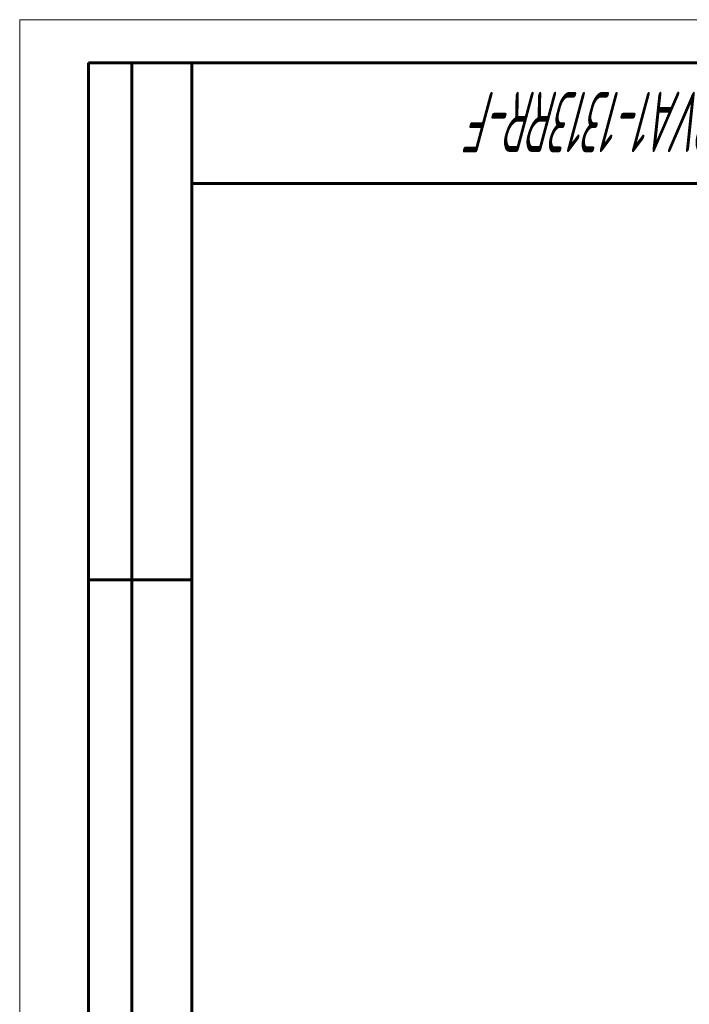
# Model space of a CAD drawing. Header units: millimetres. Extents: x 0 to 420, y 0 to 297.
# Tile 5 of 15: x 0 to 78, y 183 to 297. Entities that reach past the tile are written whole.
import ezdxf

# ---------------------------------------------------------------- set-up
doc = ezdxf.new("R2010")
doc.units = ezdxf.units.MM
doc.linetypes.add('K5LT_BASIC', pattern=[0])
doc.linetypes.add('K5LT_THIN', pattern=[0])
doc.styles.add('KTEXTSTYLE', font='GOST_AU.SHX', dxfattribs={"width": 0.56, "height": 5})

# ---------------------------------------------------------------- blocks, each defined once
blk = doc.blocks.new('U109')
at = {"color": 7, "linetype": 'K5LT_THIN', "lineweight": 18, "true_color": 0xffffff}
for p, q in [((0, 0), (0, 297)), ((0, 297), (420, 297))]:
    blk.add_line(p, q, dxfattribs=at)
at = {"color": 143, "linetype": 'K5LT_BASIC', "lineweight": 60, "true_color": 0x33acca}
for p, q in [((8, 172), (8, 292)), ((20, 292), (8, 292)), ((13, 172), (13, 292)), ((20, 5), (20, 292)), ((20, 292), (415, 292)), ((90, 278), (20, 278)), ((20, 232), (8, 232))]:
    blk.add_line(p, q, dxfattribs=at)
at = {"color": 7, "insert": (82.3, 281.64), "char_height": 7, "attachment_point": 1, "rotation": 180, "style": 'KTEXTSTYLE'}
blk.add_mtext('\\H5.0;\\W1.000;\\Q15;\\Q15;\\W0.560;\\H7.00;PVA1-1313RR-F', dxfattribs=at)

msp = doc.modelspace()

# ---------------------------------------------------------------- block references
msp.add_blockref('U109', (0, 0))

doc.saveas('drawing.dxf')
